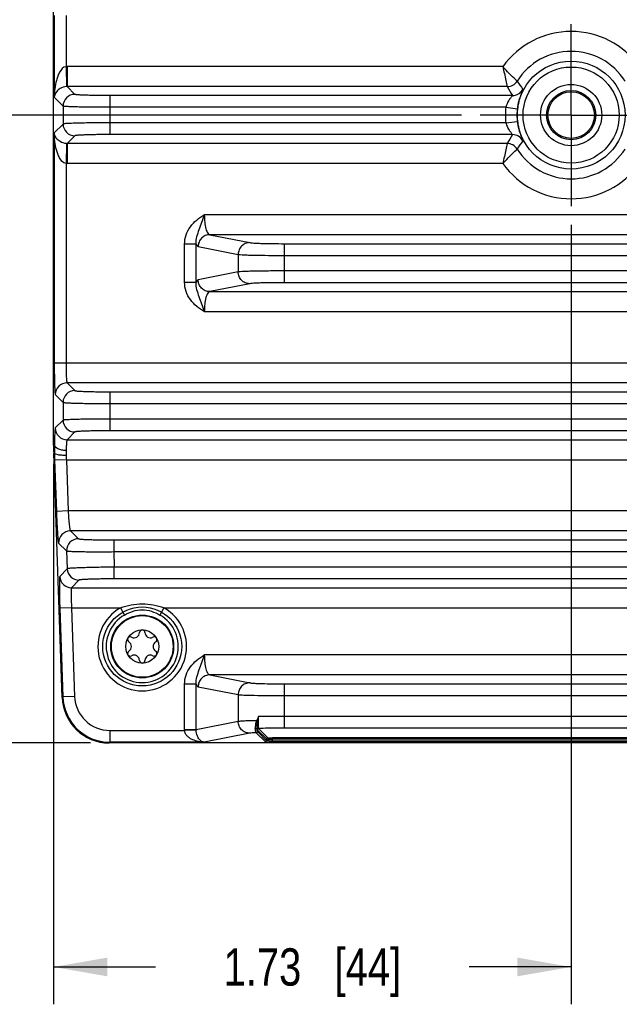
# Model space of a CAD drawing. Header units: inches. Extents: x 0 to 34, y 0 to 22.
# Tile 3 of 145: x 4.4 to 6.4, y 7.3 to 10.6. Entities that reach past the tile are written whole.
import ezdxf

# ---------------------------------------------------------------- set-up
doc = ezdxf.new("R2010")
doc.units = ezdxf.units.IN
doc.header["$LTSCALE"] = 1.87
doc.header["$MEASUREMENT"] = 0
doc.linetypes.add('CENTER', pattern=[0.6, 0.375, -0.075, 0.075, -0.075])
doc.layers.get('0').update_dxf_attribs({"linetype": 'CONTINUOUS'})
for name, color, linetype in [('02___PRT_ALL_AXES', 7, 'CONTINUOUS'), ('COSMETIC', 7, 'CONTINUOUS'), ('DIMENSIONS', 7, 'CONTINUOUS')]:
    doc.layers.add(name, color=color, linetype=linetype)
doc.styles.get("Standard").update_dxf_attribs({"font": 'txt', "width": 0.8})
doc.dimstyles.new('DIMSTYLE_1', dxfattribs={"dimtxt": 0.125, "dimasz": 0.18, "dimexe": 0.125, "dimexo": 0.0625, "dimgap": 0.0625, "dimtad": 0, "dimtih": 1, "dimtoh": 1, "dimzin": 4, "dimdsep": 46, "dimtxsty": 'STANDARD', "dimblk": '_FILLED', "dimblk1": '_FILLED', "dimblk2": '_FILLED', "dimcen": 0.09, "dimadec": 0, "dimazin": 0, "dimtp": 0.001, "dimtm": 0.001, "dimtfac": 1, "dimtofl": 0, "dimtmove": 0, "dimatfit": 3, "dimldrblk": '_FILLED', "dimfxl": 1, "dimtolj": 1, "dimtzin": 4, "dimarcsym": 0})

# ---------------------------------------------------------------- blocks, each defined once
blk = doc.blocks.new('_FILLED')
at = {"color": 0, "linetype": 'BYBLOCK'}
blk.add_solid([(0, 0), (-1, 0.174), (-1, -0.174)], dxfattribs=at)
blk = doc.blocks.new('*D0')
at = {"layer": 'DIMENSIONS', "color": 2, "linetype": 'CONTINUOUS'}
for p, q in [((5.857, 10.2831), (3.6153, 10.2831)), ((3.7403, 10.2831), (3.7403, 9.4505)), ((3.7403, 8.1803), (3.7403, 9.2005)), ((4.6142, 8.1803), (3.6153, 8.1803))]:
    blk.add_line(p, q, dxfattribs=at)
at = {"layer": 'DIMENSIONS', "color": 2, "linetype": 'CONTINUOUS', "xscale": 0.18, "yscale": 0.18, "zscale": 0.18}
for p, rotation in [((3.7403, 10.2831), 90), ((3.7403, 8.1803), 270)]:
    blk.add_blockref('_FILLED', p, dxfattribs=dict(at, rotation=rotation))
at = {"layer": 'DIMENSIONS', "color": 2, "linetype": 'CONTINUOUS', "insert": (3.7403, 9.388), "char_height": 0.125, "width": 1.125, "attachment_point": 2, "line_spacing_factor": 0.9}
blk.add_mtext('2.10{\\Ftxt.shx;\\W1.000000;\\H0.125000; }[53.4]', dxfattribs=at)
blk = doc.blocks.new('*D1')
at = {"layer": 'DIMENSIONS', "color": 2, "linetype": 'CONTINUOUS'}
for p, q in [((6.2245, 9.9156), (6.2245, 7.3049)), ((4.4905, 9.1154), (4.4905, 7.3049)), ((4.4905, 7.4299), (4.8325, 7.4299)), ((6.2245, 7.4299), (5.8825, 7.4299))]:
    blk.add_line(p, q, dxfattribs=at)
at = {"layer": 'DIMENSIONS', "color": 2, "linetype": 'CONTINUOUS', "xscale": 0.18, "yscale": 0.18, "zscale": 0.18, "rotation": 180}
blk.add_blockref('_FILLED', (4.4905, 7.4299), dxfattribs=at)
at = {"layer": 'DIMENSIONS', "color": 2, "linetype": 'CONTINUOUS', "xscale": 0.18, "yscale": 0.18, "zscale": 0.18}
blk.add_blockref('_FILLED', (6.2245, 7.4299), dxfattribs=at)
at = {"layer": 'DIMENSIONS', "color": 2, "linetype": 'CONTINUOUS', "insert": (5.3575, 7.4924), "char_height": 0.125, "width": 0.925, "attachment_point": 2, "line_spacing_factor": 0.9}
blk.add_mtext('1.73{\\Ftxt.shx;\\W1.000000;\\H0.125000; }[44]', dxfattribs=at)

msp = doc.modelspace()

# ---------------------------------------------------------------- linework, layer by layer
at = {"color": 7, "linetype": 'CONTINUOUS'}
for p, q in [((4.4905, 9.1779), (4.4905, 12.0035)), ((4.4927, 10.617), (4.4927, 10.3426)), ((4.5321, 10.617), (4.5321, 10.4452)), ((4.5321, 10.4452), (4.5343, 10.3784)), ((4.5357, 10.4453), (4.5357, 10.3784)), ((5.9958, 10.4453), (4.5357, 10.4453)), ((4.5616, 10.3524), (4.5357, 10.3784)), ((6.0106, 10.3784), (4.5357, 10.3784)), ((4.5223, 10.3131), (4.4927, 10.3426)), ((4.6797, 10.2178), (4.6797, 10.3484)), ((6.0278, 10.3484), (4.6797, 10.3484)), ((4.5223, 10.3131), (4.5223, 10.2532)), ((6.0059, 10.3091), (4.6797, 10.3091)), ((6.0059, 10.3091), (6.045, 10.3045)), ((6.0059, 10.2572), (4.6797, 10.2572)), ((6.0059, 10.2572), (6.045, 10.2618)), ((4.5223, 10.2532), (4.4927, 10.2236)), ((4.4927, 10.2236), (4.4927, 9.4532)), ((4.5616, 10.2138), (4.5357, 10.1879)), ((6.0278, 10.2178), (4.6797, 10.2178)), ((4.5343, 10.1879), (4.5321, 10.121)), ((4.5357, 10.1879), (4.5357, 10.121)), ((6.0106, 10.1879), (4.5357, 10.1879)), ((4.5321, 10.121), (4.5321, 9.4532)), ((5.9959, 10.121), (4.5357, 10.121)), ((7.4536, 9.9492), (4.9955, 9.9492)), ((5.0136, 9.8823), (5.1477, 9.8558)), ((7.4355, 9.8823), (5.0136, 9.8823)), ((4.9294, 9.7229), (4.9294, 9.8512)), ((4.9682, 9.8512), (4.9294, 9.8512)), ((4.9682, 9.7229), (4.9682, 9.8513)), ((4.9748, 9.843), (5.1089, 9.8164)), ((5.264, 9.7218), (5.264, 9.8524)), ((5.264, 9.8524), (7.1851, 9.8524)), ((5.1089, 9.8164), (5.1089, 9.7577)), ((5.264, 9.813), (7.1851, 9.813)), ((5.1089, 9.7577), (4.9748, 9.7311)), ((7.1851, 9.7611), (5.264, 9.7611)), ((4.9682, 9.7229), (4.9294, 9.7229)), ((5.1477, 9.7184), (5.0136, 9.6918)), ((7.1851, 9.7218), (5.264, 9.7218)), ((5.0136, 9.6918), (7.4355, 9.6918)), ((4.9955, 9.6249), (7.4536, 9.6249)), ((4.4927, 9.4532), (7.9563, 9.4532)), ((4.5357, 9.3863), (4.5616, 9.3603)), ((7.9134, 9.3863), (4.5357, 9.3863)), ((4.4963, 9.3469), (4.5223, 9.3209)), ((4.6797, 9.2257), (4.6797, 9.3563)), ((4.6797, 9.3563), (7.7694, 9.3563)), ((4.5223, 9.3209), (4.5223, 9.2611)), ((4.6797, 9.317), (7.7694, 9.317)), ((4.5223, 9.2611), (4.4963, 9.2351)), ((7.7694, 9.265), (4.6797, 9.265)), ((4.5616, 9.2217), (4.5357, 9.1957)), ((7.7694, 9.2257), (4.6797, 9.2257)), ((4.4932, 9.1779), (4.4905, 9.1779)), ((4.5357, 9.1957), (7.9134, 9.1957)), ((4.4991, 8.9187), (4.491, 9.1505)), ((4.4933, 9.1505), (4.491, 9.1505)), ((4.5333, 9.1289), (4.494, 9.1275)), ((4.494, 9.1275), (4.5, 8.9557)), ((4.5333, 9.1289), (4.5393, 8.9571)), ((4.5333, 9.1289), (7.9157, 9.1289)), ((4.5393, 8.9571), (4.5, 8.9557)), ((7.9097, 8.9571), (4.5393, 8.9571)), ((4.5194, 8.3322), (4.499, 8.9187)), ((4.5466, 8.8902), (4.5735, 8.8642)), ((7.9024, 8.8902), (4.5466, 8.8902)), ((4.5073, 8.8495), (4.5342, 8.8235)), ((4.6918, 8.8602), (7.7573, 8.8602)), ((4.6918, 8.8602), (4.6918, 8.8209)), ((4.5342, 8.8235), (4.5363, 8.7636)), ((4.6918, 8.8209), (7.7573, 8.8209)), ((4.6918, 8.8209), (4.6936, 8.769)), ((4.5363, 8.7636), (4.5112, 8.7376)), ((7.7555, 8.769), (4.6936, 8.769)), ((4.6936, 8.7296), (4.6936, 8.769)), ((4.5756, 8.7257), (4.5505, 8.6997)), ((7.7555, 8.7296), (4.6936, 8.7296)), ((4.5505, 8.6997), (7.8985, 8.6997)), ((4.5507, 8.6328), (4.5113, 8.6314)), ((4.5113, 8.6314), (4.5217, 8.3345)), ((4.5507, 8.6328), (4.7147, 8.6328)), ((4.5507, 8.6328), (4.561, 8.3359)), ((4.7147, 8.6328), (4.7283, 8.6085)), ((4.8604, 8.6328), (4.8468, 8.6085)), ((4.8604, 8.6328), (7.5887, 8.6328)), ((7.4536, 8.475), (4.9955, 8.4749)), ((4.9682, 8.377), (4.9294, 8.377)), ((4.9294, 8.2242), (4.9294, 8.377)), ((4.9682, 8.2242), (4.9682, 8.377)), ((5.0136, 8.4081), (5.1477, 8.3815)), ((7.4355, 8.4081), (5.0136, 8.4081)), ((5.264, 8.3781), (7.1851, 8.3781)), ((5.264, 8.2299), (5.264, 8.3781)), ((4.9748, 8.3687), (5.1089, 8.3422)), ((4.5217, 8.3345), (4.5194, 8.3322)), ((4.561, 8.3359), (4.5217, 8.3345)), ((5.1089, 8.3422), (5.1089, 8.2521)), ((5.264, 8.3388), (7.1851, 8.3388)), ((5.1089, 8.2521), (4.9682, 8.2242)), ((5.1743, 8.253), (5.1746, 8.2544)), ((5.1746, 8.2544), (5.1774, 8.2686)), ((7.1851, 8.2693), (5.264, 8.2693)), ((4.679, 8.222), (4.9295, 8.222)), ((4.679, 8.222), (4.679, 8.1826)), ((4.9682, 8.2242), (4.9294, 8.2242)), ((4.9682, 8.2231), (4.9295, 8.222)), ((5.1477, 8.2128), (4.9955, 8.1826)), ((5.2003, 8.1838), (5.1695, 8.2145)), ((5.2042, 8.1936), (5.1731, 8.2247)), ((5.2042, 8.1877), (5.1735, 8.2184)), ((5.2081, 8.1976), (5.1771, 8.2286)), ((7.1851, 8.2299), (5.264, 8.2299)), ((4.679, 8.1826), (4.6767, 8.1803)), ((7.7723, 8.1803), (4.6767, 8.1803)), ((4.9955, 8.1826), (4.679, 8.1826)), ((5.2042, 8.1877), (5.2042, 8.1936)), ((7.2252, 8.197), (5.2239, 8.197)), ((5.2239, 8.183), (5.2239, 8.197)), ((7.2252, 8.1931), (5.2239, 8.1931)), ((5.2239, 8.1869), (7.2252, 8.1869)), ((5.2239, 8.183), (7.2252, 8.183))]:
    msp.add_line(p, q, dxfattribs=at)
for centre, radius in [((6.2245, 10.2831), 0.1807), ((6.2245, 10.2831), 0.161), ((6.2245, 10.2831), 0.1025), ((6.2245, 10.2831), 0.0824), ((6.2245, 10.2831), 0.0779), ((4.7875, 8.5033), 0.1053), ((4.7875, 8.5033), 0.1033), ((4.7875, 8.5033), 0.0555)]:
    msp.add_circle(centre, radius, dxfattribs=at)
for centre, radius, start, end in [((6.2245, 10.2831), 0.2803, 35.3408, 144.6615), ((6.2245, 10.2831), 0.2135, 32.1736, 147.8263), ((4.5357, 10.3391), 0.1062, 89.9998, 91.9284), ((6.0105, 10.4178), 0.0394, 270.0372, 327.7929), ((6.6066, 10.759), 0.6692, 212.7696, 215.6154), ((4.5356, 10.3389), 0.0395, 89.8825, 91.8114), ((6.8527, 10.8431), 0.9618, 208.8895, 210.949), ((6.0278, 10.3878), 0.0394, 270.0404, 331.959), ((4.5617, 10.313), 0.0394, 90.0838, 179.9162), ((6.2245, 10.2831), 0.2202, 173.227, 186.7702), ((6.2245, 10.2831), 0.1808, 173.2298, 186.7702), ((4.5617, 10.2533), 0.0394, 180.0826, 269.9174), ((6.8297, 9.7364), 0.9353, 149.0216, 151.1395), ((6.0278, 10.1784), 0.0394, 28.0475, 89.9622), ((6.6066, 9.8072), 0.6692, 144.3845, 147.2303), ((4.5356, 10.2273), 0.0395, 268.1881, 270.118), ((6.0105, 10.1485), 0.0394, 32.2071, 89.963), ((6.2245, 10.2831), 0.2135, 212.1736, 327.8263), ((4.5357, 10.2273), 0.1064, 268.0698, 269.9999), ((6.2245, 10.2831), 0.2803, 215.3408, 324.6615), ((4.5357, 9.3469), 0.0394, 90.0838, 179.9162), ((4.5617, 9.3209), 0.0394, 90.0826, 179.9174), ((4.5357, 9.2351), 0.0394, 180.0826, 269.9174), ((4.5617, 9.2611), 0.0394, 180.0826, 269.9174), ((5.2781, 9.1779), 0.7877, 180, 181.9982), ((5.1027, 9.1675), 0.6097, 179.019, 181.598), ((7.4558, 9.2311), 2.9636, 181.5582, 182.0035), ((4.7596, 9.1533), 0.2272, 178.3585, 182.5028), ((5.7154, 9.1945), 1.1839, 182.4759, 183.1781), ((4.5467, 8.8508), 0.0394, 90.0864, 181.9136), ((4.5736, 8.8248), 0.0394, 90.0864, 181.9136), ((4.5757, 8.7651), 0.0394, 182.0791, 269.9209), ((4.5506, 8.7391), 0.0394, 182.0791, 269.9209), ((4.7875, 8.5033), 0.1486, 119.3655, 60.6345), ((4.7875, 8.5033), 0.1208, 119.3655, 60.6345), ((4.7604, 8.5503), 0.0181, 241.6303, 358.3697), ((4.7875, 8.5495), 0.00906, 1.6303, 178.3697), ((4.8147, 8.5503), 0.0181, 181.6303, 298.3697), ((4.7475, 8.5264), 0.00906, 61.6303, 238.3697), ((4.7332, 8.5033), 0.0181, 301.6303, 58.3697), ((4.8276, 8.5264), 0.00906, 301.6303, 118.3697), ((4.8419, 8.5033), 0.0181, 121.6303, 238.3697), ((4.7475, 8.4802), 0.00906, 121.6303, 298.3697), ((4.8276, 8.4802), 0.00906, 241.6303, 58.3697), ((4.7604, 8.4563), 0.0181, 1.6303, 118.3697), ((4.7875, 8.457), 0.00906, 181.6303, 358.3697), ((4.8147, 8.4563), 0.0181, 61.6303, 178.3697), ((4.6767, 8.3376), 0.1574, 181.9935, 270.0065), ((4.679, 8.34), 0.1574, 182.011, 269.989), ((4.679, 8.34), 0.118, 181.9877, 270.0123), ((5.5022, 8.0915), 0.3694, 153.5441, 153.7728), ((5.2628, 2.9114), 5.3579, 89.9873, 90.9137), ((5.007, 8.2242), 0.0776, 179.9993, 181.678), ((5.006, 8.224), 0.0377, 179.6583, 181.3851), ((5.1695, 8.2185), 0.00394, 270.0664, 359.9336), ((5.1771, 8.2247), 0.00394, 90.0665, 179.9335), ((5.2002, 8.1877), 0.00394, 270.0665, 359.9335), ((5.2081, 8.1936), 0.00394, 90.0665, 179.9335), ((5.2206, 8.6022), 0.4192, 268.4509, 269.2366), ((5.2225, 8.5394), 0.3524, 268.3822, 269.2856), ((5.2237, 8.8072), 0.6242, 269.2066, 270.0169), ((5.2238, 8.6366), 0.4497, 269.2788, 270.0074)]:
    msp.add_arc(centre, radius, start, end, dxfattribs=at)
for points, knots in [([(4.5321, 10.4452), (4.5225, 10.4443), (4.5116, 10.4304), (4.5042, 10.4133), (4.4984, 10.3948), (4.4941, 10.3713), (4.4929, 10.3521), (4.4927, 10.3426)], [0, 0, 0, 0, 0.250361, 0.376506, 0.501891, 0.751332, 1, 1, 1, 1]), ([(6.0439, 10.3968), (6.0424, 10.3982), (6.0258, 10.4137), (6.0098, 10.4299), (5.9958, 10.4453)], [0, 0, 0, 0, 0.087243, 1, 1, 1, 1]), ([(5.9958, 10.4453), (5.9992, 10.4299), (6.0039, 10.4075), (6.009, 10.3853), (6.0106, 10.3784)], [0, 0, 0, 0, 0.690795, 1, 1, 1, 1]), ([(4.5343, 10.3784), (4.5266, 10.3781), (4.514, 10.3743), (4.4988, 10.3615), (4.4935, 10.3498), (4.4927, 10.3426)], [0, 0, 0, 0, 0.390943, 0.635222, 1, 1, 1, 1]), ([(6.0625, 10.3693), (6.0626, 10.3692), (6.0625, 10.3686), (6.0623, 10.3677), (6.0617, 10.3662), (6.0606, 10.3632), (6.0587, 10.3582), (6.0559, 10.3508), (6.0528, 10.3415), (6.0496, 10.3304), (6.0469, 10.3179), (6.0455, 10.309), (6.045, 10.3045)], [0, 0, 0, 0, 0.007081, 0.022234, 0.045688, 0.077348, 0.164701, 0.282779, 0.429425, 0.601607, 0.794647, 1, 1, 1, 1]), ([(4.6797, 10.3484), (4.6722, 10.3484), (4.6574, 10.3485), (4.636, 10.3487), (4.6161, 10.3491), (4.5986, 10.3495), (4.5858, 10.35), (4.5772, 10.3505), (4.5721, 10.3508), (4.568, 10.3512), (4.5649, 10.3515), (4.563, 10.3519), (4.5619, 10.3522), (4.5616, 10.3524)], [0, 0, 0, 0, 0.190637, 0.374308, 0.544185, 0.694096, 0.818526, 0.869736, 0.912964, 0.947829, 0.974033, 0.991386, 1, 1, 1, 1]), ([(6.0278, 10.3484), (6.0279, 10.3484), (6.0276, 10.3478), (6.0272, 10.3472), (6.0263, 10.346), (6.0246, 10.344), (6.0219, 10.3406), (6.0184, 10.3359), (6.0147, 10.3303), (6.0111, 10.3239), (6.0081, 10.3168), (6.0065, 10.3117), (6.0059, 10.3091)], [0, 0, 0, 0, 0.007856, 0.027641, 0.059039, 0.100718, 0.208428, 0.340245, 0.489263, 0.651219, 0.822849, 1, 1, 1, 1]), ([(4.6797, 10.3091), (4.6697, 10.3091), (4.65, 10.3091), (4.6214, 10.3094), (4.595, 10.3097), (4.5716, 10.3102), (4.5545, 10.3107), (4.543, 10.3112), (4.5362, 10.3115), (4.5308, 10.3119), (4.5267, 10.3122), (4.524, 10.3126), (4.5226, 10.3128), (4.5223, 10.3131)], [0, 0, 0, 0, 0.190755, 0.374541, 0.544522, 0.69452, 0.819009, 0.870232, 0.913453, 0.948288, 0.974431, 0.991668, 1, 1, 1, 1]), ([(4.6797, 10.2572), (4.6697, 10.2572), (4.65, 10.2571), (4.6214, 10.2569), (4.595, 10.2566), (4.5716, 10.2561), (4.5545, 10.2556), (4.543, 10.2551), (4.5362, 10.2548), (4.5308, 10.2544), (4.5267, 10.2541), (4.524, 10.2537), (4.5226, 10.2535), (4.5223, 10.2532)], [0, 0, 0, 0, 0.190755, 0.374541, 0.544522, 0.69452, 0.819009, 0.870232, 0.913453, 0.948287, 0.974431, 0.991668, 1, 1, 1, 1]), ([(6.0059, 10.2572), (6.0065, 10.2546), (6.0081, 10.2495), (6.0111, 10.2424), (6.0147, 10.236), (6.0184, 10.2304), (6.0219, 10.2257), (6.0246, 10.2223), (6.0263, 10.2202), (6.0272, 10.219), (6.0276, 10.2184), (6.0279, 10.2179), (6.0278, 10.2178)], [0, 0, 0, 0, 0.177144, 0.348765, 0.510723, 0.659745, 0.791553, 0.899293, 0.940978, 0.972368, 0.992142, 1, 1, 1, 1]), ([(6.045, 10.2618), (6.0455, 10.2572), (6.0469, 10.2484), (6.0496, 10.2358), (6.0528, 10.2248), (6.0559, 10.2155), (6.0587, 10.2081), (6.0606, 10.2031), (6.0617, 10.2001), (6.0623, 10.1986), (6.0625, 10.1977), (6.0626, 10.1971), (6.0625, 10.197)], [0, 0, 0, 0, 0.205344, 0.398378, 0.570569, 0.717208, 0.835265, 0.92264, 0.954314, 0.977767, 0.992914, 1, 1, 1, 1]), ([(4.5321, 10.121), (4.5225, 10.1219), (4.5117, 10.1358), (4.5042, 10.1529), (4.4984, 10.1714), (4.4941, 10.195), (4.4929, 10.2141), (4.4927, 10.2236)], [0, 0, 0, 0, 0.249858, 0.376052, 0.501518, 0.751142, 1, 1, 1, 1]), ([(4.5343, 10.1879), (4.5267, 10.1881), (4.514, 10.192), (4.4988, 10.2048), (4.4935, 10.2165), (4.4927, 10.2236)], [0, 0, 0, 0, 0.390235, 0.6349, 1, 1, 1, 1]), ([(4.6797, 10.2178), (4.6722, 10.2178), (4.6574, 10.2178), (4.636, 10.2176), (4.6161, 10.2172), (4.5986, 10.2167), (4.5858, 10.2162), (4.5772, 10.2158), (4.5721, 10.2154), (4.568, 10.2151), (4.5649, 10.2147), (4.563, 10.2143), (4.5619, 10.2141), (4.5616, 10.2138)], [0, 0, 0, 0, 0.190636, 0.374308, 0.544185, 0.694096, 0.818525, 0.869734, 0.912962, 0.947828, 0.974033, 0.991387, 1, 1, 1, 1]), ([(6.0106, 10.1879), (6.009, 10.181), (6.0039, 10.1587), (5.9992, 10.1364), (5.9958, 10.121)], [0, 0, 0, 0, 0.309202, 1, 1, 1, 1]), ([(5.9958, 10.121), (6.0015, 10.1272), (6.0172, 10.1437), (6.0334, 10.1597), (6.0439, 10.1695)], [0, 0, 0, 0, 0.37181, 1, 1, 1, 1]), ([(4.9294, 9.8512), (4.9294, 9.8615), (4.933, 9.8823), (4.9477, 9.91), (4.9694, 9.9325), (4.9866, 9.9439), (4.9955, 9.9492)], [0, 0, 0, 0, 0.249919, 0.499774, 0.749753, 1, 1, 1, 1]), ([(4.9682, 9.8513), (4.9673, 9.8678), (4.976, 9.8925), (4.9872, 9.9243), (4.9926, 9.9408), (4.9955, 9.9492)], [0, 0, 0, 0, 0.48884, 0.738204, 1, 1, 1, 1]), ([(4.9955, 9.9492), (4.9955, 9.9407), (4.9964, 9.9249), (4.9994, 9.9065), (5.0033, 9.8945), (5.0067, 9.8873), (5.0107, 9.8827), (5.0136, 9.8823)], [0, 0, 0, 0, 0.355816, 0.659897, 0.780568, 0.876837, 1, 1, 1, 1]), ([(5.0136, 9.8823), (5.0086, 9.8823), (4.9984, 9.8802), (4.9855, 9.8714), (4.9769, 9.8584), (4.9749, 9.8481), (4.9748, 9.843)], [0, 0, 0, 0, 0.248106, 0.497614, 0.748516, 1, 1, 1, 1]), ([(4.9682, 9.8513), (4.9691, 9.8492), (4.9706, 9.846), (4.9735, 9.8433), (4.9748, 9.843)], [0, 0, 0, 0, 0.617196, 1, 1, 1, 1]), ([(5.1477, 9.8558), (5.1427, 9.8557), (5.1325, 9.8536), (5.1196, 9.8449), (5.111, 9.8318), (5.1089, 9.8215), (5.1089, 9.8164)], [0, 0, 0, 0, 0.248106, 0.497614, 0.748516, 1, 1, 1, 1]), ([(5.1477, 9.8558), (5.1494, 9.8554), (5.1541, 9.855), (5.1627, 9.8543), (5.1744, 9.8538), (5.1951, 9.8531), (5.2252, 9.8525), (5.2505, 9.8524), (5.264, 9.8524)], [0, 0, 0, 0, 0.046138, 0.121067, 0.222594, 0.347697, 0.6529, 1, 1, 1, 1]), ([(5.1089, 9.8164), (5.1113, 9.8161), (5.1175, 9.8156), (5.129, 9.815), (5.1446, 9.8144), (5.1721, 9.8137), (5.2123, 9.8132), (5.246, 9.813), (5.264, 9.813)], [0, 0, 0, 0, 0.045995, 0.120875, 0.222395, 0.347522, 0.652804, 1, 1, 1, 1]), ([(4.9748, 9.7311), (4.9735, 9.7309), (4.9706, 9.7282), (4.9691, 9.7249), (4.9682, 9.7229)], [0, 0, 0, 0, 0.382798, 1, 1, 1, 1]), ([(5.0136, 9.6918), (5.0086, 9.6918), (4.9984, 9.6939), (4.9855, 9.7027), (4.9769, 9.7158), (4.9749, 9.726), (4.9748, 9.7311)], [0, 0, 0, 0, 0.248106, 0.497614, 0.748516, 1, 1, 1, 1]), ([(5.264, 9.7611), (5.246, 9.7611), (5.2123, 9.761), (5.1721, 9.7604), (5.1446, 9.7597), (5.129, 9.7592), (5.1175, 9.7585), (5.1113, 9.7581), (5.1089, 9.7577)], [0, 0, 0, 0, 0.347196, 0.652478, 0.777605, 0.879125, 0.954005, 1, 1, 1, 1]), ([(5.1477, 9.7184), (5.1427, 9.7184), (5.1325, 9.7205), (5.1196, 9.7293), (5.111, 9.7423), (5.1089, 9.7526), (5.1089, 9.7577)], [0, 0, 0, 0, 0.248106, 0.497614, 0.748516, 1, 1, 1, 1]), ([(4.9955, 9.6249), (4.9866, 9.6302), (4.9694, 9.6416), (4.9477, 9.6642), (4.933, 9.6918), (4.9294, 9.7126), (4.9294, 9.7229)], [0, 0, 0, 0, 0.250246, 0.500222, 0.750075, 1, 1, 1, 1]), ([(4.9955, 9.6249), (4.9926, 9.6333), (4.9872, 9.6499), (4.976, 9.6817), (4.9673, 9.7063), (4.9682, 9.7229)], [0, 0, 0, 0, 0.261794, 0.51116, 1, 1, 1, 1]), ([(5.264, 9.7218), (5.2505, 9.7218), (5.2252, 9.7216), (5.1951, 9.7211), (5.1744, 9.7204), (5.1627, 9.7198), (5.1541, 9.7192), (5.1494, 9.7187), (5.1477, 9.7184)], [0, 0, 0, 0, 0.3471, 0.652303, 0.777406, 0.878933, 0.953862, 1, 1, 1, 1]), ([(5.0136, 9.6918), (5.0107, 9.6914), (5.0067, 9.6868), (5.0033, 9.6796), (4.9994, 9.6677), (4.9964, 9.6492), (4.9955, 9.6334), (4.9955, 9.6249)], [0, 0, 0, 0, 0.123124, 0.219378, 0.34006, 0.644203, 1, 1, 1, 1]), ([(4.4927, 9.4532), (4.4927, 9.4464), (4.4928, 9.4331), (4.493, 9.4138), (4.4933, 9.396), (4.4937, 9.3802), (4.4942, 9.3687), (4.4946, 9.3609), (4.4949, 9.3563), (4.4952, 9.3527), (4.4955, 9.3499), (4.4959, 9.3481), (4.4961, 9.3471), (4.4963, 9.3469)], [0, 0, 0, 0, 0.190593, 0.374317, 0.544173, 0.694092, 0.818517, 0.869726, 0.912949, 0.947826, 0.97403, 0.991391, 1, 1, 1, 1]), ([(4.5321, 9.4532), (4.5321, 9.4448), (4.5322, 9.4326), (4.5326, 9.4171), (4.5331, 9.4072), (4.5336, 9.399), (4.5341, 9.3933), (4.5346, 9.3899), (4.5349, 9.3881), (4.5352, 9.387), (4.5355, 9.3864), (4.5357, 9.3863)], [0, 0, 0, 0, 0.37356, 0.543065, 0.692686, 0.816923, 0.911331, 0.946303, 0.972718, 0.990489, 1, 1, 1, 1]), ([(4.5616, 9.3603), (4.5619, 9.3601), (4.563, 9.3598), (4.5649, 9.3594), (4.568, 9.3591), (4.5721, 9.3587), (4.5772, 9.3584), (4.5858, 9.3579), (4.5986, 9.3574), (4.6161, 9.3569), (4.636, 9.3566), (4.6574, 9.3564), (4.6722, 9.3563), (4.6797, 9.3563)], [0, 0, 0, 0, 0.008613, 0.025967, 0.052172, 0.087038, 0.130266, 0.181475, 0.305904, 0.455815, 0.625692, 0.809364, 1, 1, 1, 1]), ([(4.5223, 9.3209), (4.5226, 9.3207), (4.524, 9.3205), (4.5267, 9.3201), (4.5308, 9.3197), (4.5362, 9.3194), (4.543, 9.319), (4.5545, 9.3186), (4.5716, 9.3181), (4.595, 9.3176), (4.6214, 9.3172), (4.65, 9.317), (4.6697, 9.317), (4.6797, 9.317)], [0, 0, 0, 0, 0.008332, 0.025569, 0.051713, 0.086547, 0.129768, 0.180991, 0.30548, 0.455478, 0.625459, 0.809245, 1, 1, 1, 1]), ([(4.4963, 9.2351), (4.496, 9.2347), (4.4958, 9.233), (4.4952, 9.2299), (4.4948, 9.2249), (4.4944, 9.2182), (4.494, 9.21), (4.4935, 9.1964), (4.4933, 9.1856), (4.4932, 9.1779)], [0, 0, 0, 0, 0.026056, 0.083097, 0.170721, 0.287543, 0.431544, 0.600301, 1, 1, 1, 1]), ([(4.6797, 9.265), (4.6697, 9.265), (4.65, 9.265), (4.6214, 9.2648), (4.595, 9.2644), (4.5716, 9.264), (4.5545, 9.2635), (4.543, 9.263), (4.5362, 9.2626), (4.5308, 9.2623), (4.5267, 9.262), (4.524, 9.2615), (4.5226, 9.2613), (4.5223, 9.2611)], [0, 0, 0, 0, 0.190755, 0.374541, 0.544522, 0.69452, 0.819009, 0.870232, 0.913453, 0.948287, 0.974431, 0.991668, 1, 1, 1, 1]), ([(4.6797, 9.2257), (4.6722, 9.2257), (4.6574, 9.2257), (4.636, 9.2254), (4.6161, 9.2251), (4.5986, 9.2246), (4.5858, 9.2241), (4.5772, 9.2236), (4.5721, 9.2233), (4.568, 9.2229), (4.5649, 9.2226), (4.563, 9.2222), (4.5619, 9.222), (4.5616, 9.2217)], [0, 0, 0, 0, 0.190636, 0.374308, 0.544185, 0.694096, 0.818525, 0.869734, 0.912962, 0.947828, 0.974033, 0.991387, 1, 1, 1, 1]), ([(4.5325, 9.1598), (4.5275, 9.1598), (4.518, 9.1609), (4.504, 9.1648), (4.4935, 9.1722), (4.4932, 9.178)], [0, 0, 0, 0, 0.326612, 0.617374, 1, 1, 1, 1]), ([(4.5357, 9.1957), (4.5354, 9.1956), (4.5351, 9.1945), (4.5346, 9.1925), (4.5342, 9.1893), (4.5338, 9.1851), (4.5334, 9.18), (4.5329, 9.1714), (4.5326, 9.1646), (4.5325, 9.1598)], [0, 0, 0, 0, 0.02795, 0.085614, 0.173347, 0.289977, 0.433569, 0.601747, 1, 1, 1, 1]), ([(4.5326, 9.1433), (4.5277, 9.1432), (4.5186, 9.1433), (4.5066, 9.1446), (4.4985, 9.1464), (4.4945, 9.1486), (4.4934, 9.1499), (4.4933, 9.1505)], [0, 0, 0, 0, 0.358014, 0.666283, 0.884799, 0.953989, 1, 1, 1, 1]), ([(4.5, 8.9557), (4.5002, 8.949), (4.5008, 8.9357), (4.5016, 8.9164), (4.5026, 8.8985), (4.5035, 8.8828), (4.5044, 8.8712), (4.5051, 8.8635), (4.5056, 8.8589), (4.506, 8.8552), (4.5064, 8.8524), (4.5068, 8.8507), (4.5071, 8.8497), (4.5073, 8.8495)], [0, 0, 0, 0, 0.190392, 0.373938, 0.543665, 0.693531, 0.817992, 0.869253, 0.912547, 0.947513, 0.973818, 0.991287, 1, 1, 1, 1]), ([(4.5393, 8.9571), (4.5398, 8.9487), (4.5406, 8.9366), (4.5419, 8.9211), (4.5429, 8.9112), (4.5438, 8.9029), (4.5447, 8.8973), (4.5453, 8.8938), (4.5458, 8.8921), (4.5461, 8.8909), (4.5464, 8.8903), (4.5466, 8.8902)], [0, 0, 0, 0, 0.372631, 0.541822, 0.691317, 0.815651, 0.910371, 0.945563, 0.972227, 0.990259, 1, 1, 1, 1]), ([(4.5735, 8.8642), (4.5738, 8.864), (4.5749, 8.8637), (4.5768, 8.8634), (4.58, 8.863), (4.5841, 8.8627), (4.5892, 8.8623), (4.5978, 8.8618), (4.6106, 8.8613), (4.6282, 8.8609), (4.648, 8.8605), (4.6695, 8.8603), (4.6843, 8.8602), (4.6918, 8.8602)], [0, 0, 0, 0, 0.008717, 0.026179, 0.052486, 0.08744, 0.130739, 0.182, 0.306466, 0.456323, 0.626071, 0.809564, 1, 1, 1, 1]), ([(4.5342, 8.8235), (4.5346, 8.8232), (4.536, 8.8231), (4.5386, 8.8227), (4.5428, 8.8224), (4.5482, 8.8221), (4.555, 8.8218), (4.5665, 8.8214), (4.5837, 8.821), (4.607, 8.8208), (4.6335, 8.8207), (4.6621, 8.8207), (4.6818, 8.8208), (4.6918, 8.8209)], [0, 0, 0, 0, 0.008393, 0.025691, 0.051893, 0.086777, 0.130038, 0.18129, 0.3058, 0.455766, 0.625674, 0.809359, 1, 1, 1, 1]), ([(4.6936, 8.769), (4.6836, 8.7689), (4.6639, 8.7687), (4.6353, 8.7682), (4.6089, 8.7676), (4.5855, 8.767), (4.5685, 8.7663), (4.557, 8.7657), (4.5502, 8.7653), (4.5448, 8.7649), (4.5407, 8.7646), (4.538, 8.7641), (4.5366, 8.7639), (4.5363, 8.7636)], [0, 0, 0, 0, 0.190807, 0.374649, 0.544683, 0.69472, 0.819221, 0.870434, 0.913635, 0.948438, 0.97454, 0.991725, 1, 1, 1, 1]), ([(4.5112, 8.7376), (4.511, 8.7374), (4.5108, 8.7365), (4.5105, 8.7347), (4.5103, 8.7319), (4.5101, 8.7282), (4.51, 8.7236), (4.5098, 8.7159), (4.5098, 8.7043), (4.5099, 8.6886), (4.5102, 8.6707), (4.5107, 8.6514), (4.5111, 8.6382), (4.5113, 8.6314)], [0, 0, 0, 0, 0.008511, 0.025781, 0.051911, 0.086733, 0.129919, 0.181112, 0.305555, 0.455544, 0.625493, 0.809316, 1, 1, 1, 1]), ([(4.6936, 8.7296), (4.6861, 8.7296), (4.6713, 8.7296), (4.6499, 8.7294), (4.63, 8.729), (4.6125, 8.7285), (4.5997, 8.728), (4.5911, 8.7276), (4.586, 8.7272), (4.582, 8.7269), (4.5789, 8.7265), (4.5769, 8.7261), (4.5759, 8.7259), (4.5756, 8.7257)], [0, 0, 0, 0, 0.190728, 0.374497, 0.544469, 0.694449, 0.818896, 0.870089, 0.913281, 0.948091, 0.974222, 0.991485, 1, 1, 1, 1]), ([(4.5505, 8.6997), (4.5504, 8.6996), (4.5501, 8.699), (4.5499, 8.6978), (4.5496, 8.6961), (4.5494, 8.6926), (4.5492, 8.6869), (4.5491, 8.6787), (4.5492, 8.6688), (4.5496, 8.6533), (4.5502, 8.6411), (4.5507, 8.6328)], [0, 0, 0, 0, 0.009289, 0.026838, 0.053066, 0.087898, 0.182171, 0.306451, 0.456242, 0.625978, 1, 1, 1, 1]), ([(4.7147, 8.6328), (4.738, 8.641), (4.7875, 8.6513), (4.8371, 8.641), (4.8604, 8.6328)], [0, 0, 0, 0, 0.500012, 1, 1, 1, 1]), ([(4.7283, 8.6085), (4.7374, 8.6136), (4.7563, 8.6225), (4.7875, 8.628), (4.8188, 8.6225), (4.8377, 8.6136), (4.8468, 8.6085)], [0, 0, 0, 0, 0.250206, 0.500028, 0.749818, 1, 1, 1, 1]), ([(4.9294, 8.377), (4.9294, 8.3873), (4.933, 8.408), (4.9477, 8.4357), (4.9694, 8.4582), (4.9866, 8.4697), (4.9955, 8.4749)], [0, 0, 0, 0, 0.249873, 0.499722, 0.749719, 1, 1, 1, 1]), ([(4.9682, 8.377), (4.9673, 8.3936), (4.976, 8.4182), (4.9872, 8.45), (4.9926, 8.4666), (4.9955, 8.475)], [0, 0, 0, 0, 0.488835, 0.738209, 1, 1, 1, 1]), ([(4.9955, 8.4749), (4.9955, 8.4664), (4.9964, 8.4506), (4.9994, 8.4322), (5.0033, 8.4202), (5.0067, 8.4131), (5.0107, 8.4084), (5.0136, 8.4081)], [0, 0, 0, 0, 0.355666, 0.659779, 0.780496, 0.876802, 1, 1, 1, 1]), ([(4.9682, 8.377), (4.9691, 8.3749), (4.9706, 8.3717), (4.9735, 8.369), (4.9748, 8.3687)], [0, 0, 0, 0, 0.617127, 1, 1, 1, 1]), ([(5.0136, 8.4081), (5.0086, 8.408), (4.9984, 8.4059), (4.9855, 8.3971), (4.9769, 8.3841), (4.9749, 8.3738), (4.9748, 8.3687)], [0, 0, 0, 0, 0.248106, 0.497614, 0.748516, 1, 1, 1, 1]), ([(5.1477, 8.3815), (5.1427, 8.3815), (5.1325, 8.3794), (5.1196, 8.3706), (5.111, 8.3575), (5.1089, 8.3473), (5.1089, 8.3422)], [0, 0, 0, 0, 0.248106, 0.497614, 0.748516, 1, 1, 1, 1]), ([(5.1477, 8.3815), (5.1494, 8.3812), (5.1541, 8.3807), (5.1627, 8.3801), (5.1744, 8.3795), (5.1951, 8.3788), (5.2252, 8.3783), (5.2505, 8.3781), (5.264, 8.3781)], [0, 0, 0, 0, 0.046138, 0.121067, 0.222594, 0.347697, 0.6529, 1, 1, 1, 1]), ([(5.1089, 8.3422), (5.1113, 8.3418), (5.1175, 8.3413), (5.129, 8.3407), (5.1446, 8.3402), (5.1721, 8.3395), (5.2123, 8.3389), (5.246, 8.3388), (5.264, 8.3388)], [0, 0, 0, 0, 0.045995, 0.120875, 0.222395, 0.347522, 0.652804, 1, 1, 1, 1]), ([(5.1709, 8.2547), (5.1634, 8.2546), (5.1499, 8.2543), (5.1319, 8.2537), (5.1187, 8.253), (5.1116, 8.2525), (5.1089, 8.2521)], [0, 0, 0, 0, 0.361259, 0.654916, 0.870383, 1, 1, 1, 1]), ([(5.1477, 8.2128), (5.1427, 8.2128), (5.1325, 8.2149), (5.1196, 8.2237), (5.111, 8.2367), (5.1089, 8.247), (5.1089, 8.2521)], [0, 0, 0, 0, 0.248106, 0.497614, 0.748516, 1, 1, 1, 1]), ([(5.1709, 8.2547), (5.1689, 8.2502), (5.1665, 8.2413), (5.166, 8.2322), (5.1664, 8.2281)], [0, 0, 0, 0, 0.543679, 1, 1, 1, 1]), ([(5.1722, 8.2307), (5.172, 8.234), (5.1723, 8.2415), (5.1734, 8.2489), (5.1743, 8.253)], [0, 0, 0, 0, 0.436883, 1, 1, 1, 1]), ([(5.1771, 8.2286), (5.1772, 8.2289), (5.1772, 8.2298), (5.1773, 8.2316), (5.1773, 8.2348), (5.1774, 8.2392), (5.1774, 8.245), (5.1774, 8.2549), (5.1774, 8.263), (5.1774, 8.2686)], [0, 0, 0, 0, 0.019765, 0.065915, 0.1425, 0.252673, 0.397747, 0.575826, 1, 1, 1, 1]), ([(4.9955, 8.1826), (4.9889, 8.1828), (4.9756, 8.1842), (4.9594, 8.1892), (4.9473, 8.1957), (4.9389, 8.2022), (4.932, 8.2108), (4.9297, 8.2182), (4.9295, 8.222)], [0, 0, 0, 0, 0.239247, 0.481635, 0.605476, 0.732226, 0.863497, 1, 1, 1, 1]), ([(4.9955, 8.1826), (4.9927, 8.1829), (4.9865, 8.1849), (4.9781, 8.1921), (4.9706, 8.205), (4.9684, 8.2164), (4.9682, 8.2231)], [0, 0, 0, 0, 0.162372, 0.356735, 0.618012, 1, 1, 1, 1]), ([(5.1695, 8.2145), (5.1649, 8.2143), (5.1576, 8.2139), (5.1503, 8.2133), (5.1477, 8.2128)], [0, 0, 0, 0, 0.634751, 1, 1, 1, 1]), ([(5.1664, 8.2281), (5.1676, 8.2276), (5.1702, 8.2275), (5.1722, 8.2296), (5.1722, 8.2307)], [0, 0, 0, 0, 0.545487, 1, 1, 1, 1]), ([(5.1695, 8.2145), (5.1691, 8.2147), (5.1683, 8.2159), (5.1676, 8.2185), (5.1669, 8.2227), (5.1665, 8.2261), (5.1664, 8.2281)], [0, 0, 0, 0, 0.094511, 0.278036, 0.575379, 1, 1, 1, 1]), ([(5.1731, 8.2247), (5.173, 8.2248), (5.1728, 8.2254), (5.1724, 8.2274), (5.1723, 8.2293), (5.1722, 8.2307)], [0, 0, 0, 0, 0.094486, 0.284559, 1, 1, 1, 1]), ([(5.1735, 8.2184), (5.1732, 8.2187), (5.173, 8.2198), (5.1727, 8.222), (5.1724, 8.2259), (5.1723, 8.2289), (5.1722, 8.2307)], [0, 0, 0, 0, 0.077642, 0.256607, 0.558626, 1, 1, 1, 1]), ([(5.264, 8.2299), (5.2559, 8.2299), (5.2269, 8.2298), (5.198, 8.2294), (5.1771, 8.2286)], [0, 0, 0, 0, 0.278901, 1, 1, 1, 1]), ([(5.2003, 8.1838), (5.2004, 8.1836), (5.2014, 8.1836), (5.2031, 8.1834), (5.2059, 8.1833), (5.2081, 8.1832), (5.2093, 8.1832)], [0, 0, 0, 0, 0.083584, 0.284649, 0.595066, 1, 1, 1, 1]), ([(5.2042, 8.1936), (5.2043, 8.1935), (5.2049, 8.1935), (5.2061, 8.1934), (5.2079, 8.1933), (5.2115, 8.1932), (5.2168, 8.1931), (5.2214, 8.1931), (5.2239, 8.1931)], [0, 0, 0, 0, 0.025543, 0.086496, 0.180897, 0.305354, 0.625361, 1, 1, 1, 1]), ([(5.2126, 8.1871), (5.2115, 8.1871), (5.2095, 8.1872), (5.2068, 8.1873), (5.2053, 8.1875), (5.2043, 8.1875), (5.2042, 8.1877)], [0, 0, 0, 0, 0.403504, 0.714334, 0.916245, 1, 1, 1, 1]), ([(5.2081, 8.1976), (5.2082, 8.1975), (5.2087, 8.1975), (5.2096, 8.1973), (5.2111, 8.1973), (5.2139, 8.1971), (5.2182, 8.1971), (5.2219, 8.197), (5.2239, 8.197)], [0, 0, 0, 0, 0.025833, 0.086858, 0.181259, 0.305674, 0.625534, 1, 1, 1, 1])]:
    msp.add_open_spline(points, degree=3, knots=knots, dxfattribs=at)
for points in [[(5.1743, 8.253), (5.1731, 8.2534), (5.1719, 8.254), (5.1709, 8.2547)], [(5.1774, 8.2686), (5.1757, 8.2643), (5.1736, 8.2602), (5.1715, 8.256)]]:
    msp.add_open_spline(points, degree=3, dxfattribs=at)
at = {"layer": '02___PRT_ALL_AXES', "color": 7, "linetype": 'CENTER'}
for q in [(6.2245, 10.5881), (5.9195, 10.2831), (6.5295, 10.2831), (6.2245, 9.9781)]:
    msp.add_line((6.2245, 10.2831), q, dxfattribs=at)
at = {"layer": 'COSMETIC', "color": 7, "linetype": 'CONTINUOUS'}
msp.add_circle((4.7875, 8.5033), 0.1323, dxfattribs=at)

# ---------------------------------------------------------------- dimensions: what is measured, and where the dimension line sits
at = {"layer": 'DIMENSIONS', "color": 2, "linetype": 'CONTINUOUS'}
dim = msp.add_linear_dim(base=(3.7403, 10.2831), p1=(4.6767, 8.1803), p2=(5.9195, 10.2831), angle=90, dimstyle='DIMSTYLE_1', dxfattribs=at)
dim.commit()
dim.dimension.update_dxf_attribs({"geometry": '*D0', "text_midpoint": (3.7403, 9.3255), "dimtype": 160})
dim = msp.add_linear_dim(base=(6.2245, 7.4299), p1=(4.4905, 9.1779), p2=(6.2245, 9.9781), dimstyle='DIMSTYLE_1', dxfattribs=at)
dim.commit()
dim.dimension.update_dxf_attribs({"geometry": '*D1', "text_midpoint": (5.3575, 7.4299), "dimtype": 160})

doc.saveas('drawing.dxf')
